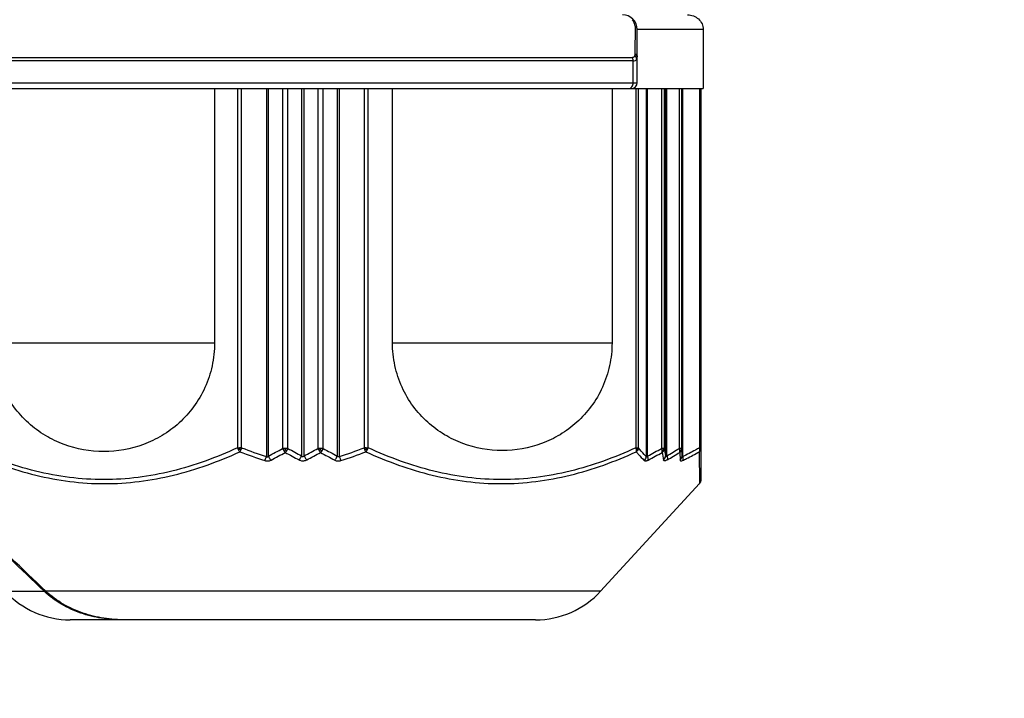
# Model space of a CAD drawing. Header units: millimetres. Extents: x 20 to 4180, y 42 to 2950.
# Tile 69 of 133: x 2540 to 2574, y 1884 to 1907. Entities that reach past the tile are written whole.
import ezdxf

# ---------------------------------------------------------------- set-up
doc = ezdxf.new("R2010")
doc.units = ezdxf.units.MM
doc.header["$LTSCALE"] = 231.275
doc.header["$PDMODE"] = 3
doc.header["$PDSIZE"] = 0.3
doc.linetypes.add('CENTER', pattern=[0.6, 0.375, -0.075, 0.075, -0.075])
doc.layers.get('0').update_dxf_attribs({"linetype": 'CONTINUOUS'})
doc.layers.get('Defpoints').update_dxf_attribs({"linetype": 'CONTINUOUS'})
for name, color, linetype in [('BASE_ASM_PBL25', 7, 'CONTINUOUS'), ('DEFAULT_1', 7, 'CENTER'), ('new_view_6_VBL24', 7, 'CONTINUOUS')]:
    doc.layers.add(name, color=color, linetype=linetype)
doc.styles.get("Standard").update_dxf_attribs({"font": 'malgun.ttf'})
doc.dimstyles.new('DIMSTYLE_4', dxfattribs={"dimtxt": 20, "dimasz": 7.5, "dimexe": 1, "dimexo": 0.5, "dimgap": 4, "dimtad": 1, "dimdec": 1, "dimdsep": 46, "dimtxsty": 'Standard', "dimblk": '_FILLED', "dimblk1": '_FILLED', "dimblk2": '_FILLED', "dimcen": 0.09, "dimclrt": 134, "dimazin": 2, "dimtp": 0.5, "dimtm": 0.5, "dimtfac": 1, "dimtdec": 65535, "dimtofl": 0, "dimtmove": 0, "dimatfit": 3, "dimldrblk": '_FILLED', "dimfxl": 1, "dimtolj": 1, "dimarcsym": 0})
doc.dimstyles.new('DIMSTYLE_5', dxfattribs={"dimtxt": 20, "dimasz": 7.5, "dimexe": 1, "dimexo": 0.5, "dimtad": 1, "dimdsep": 46, "dimtxsty": 'Standard', "dimblk": '_FILLED', "dimblk1": '_FILLED', "dimblk2": '_FILLED', "dimcen": 0.09, "dimclrt": 134, "dimazin": 2, "dimtp": 1.2, "dimtm": 1.2, "dimtfac": 1, "dimtofl": 0, "dimtmove": 0, "dimatfit": 1, "dimldrblk": '_FILLED', "dimfxl": 1, "dimtolj": 1, "dimarcsym": 0})
doc.dimstyles.new('DIMSTYLE_6', dxfattribs={"dimtxt": 20, "dimasz": 7.5, "dimexe": 1, "dimexo": 0.5, "dimtad": 1, "dimdsep": 46, "dimtxsty": 'Standard', "dimblk": '_FILLED', "dimblk1": '_FILLED', "dimblk2": '_FILLED', "dimcen": 0.09, "dimclrt": 134, "dimazin": 2, "dimtp": 0.8, "dimtm": 0.8, "dimtfac": 1, "dimtofl": 0, "dimtmove": 0, "dimatfit": 1, "dimldrblk": '_FILLED', "dimfxl": 1, "dimtolj": 1, "dimarcsym": 0})

# ---------------------------------------------------------------- blocks, each defined once
blk = doc.blocks.new('_FILLED')
at = {"color": 0, "linetype": 'ByBlock'}
blk.add_solid([(0, 0), (-1, 0.2), (-1, -0.2)], dxfattribs=at)
blk = doc.blocks.new('*D6')
at = {"color": 0, "lineweight": -2, "transparency": 16777216}
for p, q in [((2549.91, 2702.5), (2549.91, 2752.054)), ((2175.651, 1515.503), (2147.228, 1474.911))]:
    blk.add_line(p, q, dxfattribs=at)
blk.add_arc((2549.91, 2050), 701.054, 90.612963, 234.387037, dxfattribs=at)
at = {"layer": 'Defpoints', "color": 0, "transparency": 16777216}
for p in [(2549.91, 2702), (2549.91, 2694.989), (2026.205, 2516.058), (2179.959, 1521.656), (2175.938, 1515.913)]:
    blk.add_point(p, dxfattribs=at)
at = {"color": 0, "lineweight": -2, "transparency": 16777216, "xscale": 7.5, "yscale": 7.5, "zscale": 7.5}
for p, rotation in [((2549.91, 2751.054), 0.3064816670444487), ((2147.802, 1475.73), 324.6935183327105)]:
    blk.add_blockref('_FILLED', p, dxfattribs=dict(at, rotation=rotation))
at = {"color": 134, "transparency": 16777216, "insert": (1852.056, 2270.033), "char_height": 20, "width": 59.33333, "attachment_point": 2, "rotation": 72.5, "line_spacing_factor": 0.9}
blk.add_mtext('\\A1;145°', dxfattribs=at)
blk = doc.blocks.new('*D7')
at = {"color": 0, "lineweight": -2, "transparency": 16777216}
for p, q in [((2967.574, 2557.802), (3032.203, 2636.38)), ((3032.203, 2636.38), (3113.14, 2636.38)), ((2549.82, 2050), (2550, 2050)), ((2549.91, 2049.91), (2549.91, 2050.09))]:
    blk.add_line(p, q, dxfattribs=at)
at = {"layer": 'Defpoints', "color": 0, "transparency": 16777216}
for p in [(2962.809, 2552.01), (2137.011, 1547.99)]:
    blk.add_point(p, dxfattribs=at)
at = {"color": 0, "lineweight": -2, "transparency": 16777216, "xscale": 7.5, "yscale": 7.5, "zscale": 7.5, "rotation": 230.5629617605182}
blk.add_blockref('_FILLED', (2962.809, 2552.01), dxfattribs=at)
at = {"color": 134, "transparency": 16777216, "insert": (3028.984, 2663.671), "char_height": 20, "width": 88, "attachment_point": 1, "line_spacing_factor": 0.9}
blk.add_mtext('\\A1;%%C1300', dxfattribs=at)
blk = doc.blocks.new('*D8')
at = {"color": 0, "lineweight": -2, "transparency": 16777216}
for p, q in [((2819.54, 2214.418), (3137.376, 2408.232)), ((3137.376, 2408.232), (3235.284, 2408.232)), ((2549.82, 2050), (2550, 2050)), ((2549.91, 2049.91), (2549.91, 2050.09))]:
    blk.add_line(p, q, dxfattribs=at)
at = {"layer": 'Defpoints', "color": 0, "transparency": 16777216}
for p in [(2813.136, 2210.513), (2286.684, 1889.487)]:
    blk.add_point(p, dxfattribs=at)
at = {"color": 0, "lineweight": -2, "transparency": 16777216, "xscale": 7.5, "yscale": 7.5, "zscale": 7.5, "rotation": 211.3744630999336}
blk.add_blockref('_FILLED', (2813.136, 2210.513), dxfattribs=at)
at = {"color": 134, "transparency": 16777216, "insert": (3131.939, 2435.523), "char_height": 20, "width": 109.40741, "attachment_point": 1, "line_spacing_factor": 0.9}
blk.add_mtext('\\A1;%%C616.61', dxfattribs=at)
blk = doc.blocks.new('BASE_ASM_PBL25', base_point=(2543.644, 1994.915))
at = {"layer": 'BASE_ASM_PBL25', "color": 7}
for p, q in [((2554.903, 1909.987), (2554.898, 1909.074)), ((2554.903, 1909.999), (2554.903, 1909.987)), ((2557.217, 1909.888), (2554.976, 1909.888)), ((2554.976, 1908.088), (2554.976, 1909.888)), ((2557.217, 1909.888), (2557.217, 1907.888)), ((2554.837, 1908.828), (2532.45, 1908.828)), ((2532.474, 1908.939), (2554.813, 1908.939)), ((2554.837, 1908.088), (2554.837, 1908.828)), ((2554.898, 1909.074), (2554.898, 1909.062)), ((2530.144, 1907.888), (2557.217, 1907.888)), ((2532.311, 1908.088), (2554.976, 1908.088)), ((2540.65, 1907.888), (2540.65, 1899.275)), ((2541.427, 1907.888), (2541.427, 1895.717)), ((2541.568, 1895.717), (2541.568, 1907.888)), ((2542.407, 1907.888), (2542.407, 1895.42)), ((2542.476, 1895.436), (2542.477, 1907.888)), ((2542.953, 1907.888), (2542.953, 1895.697)), ((2543.137, 1895.697), (2543.137, 1907.888)), ((2543.6, 1907.888), (2543.6, 1895.443)), ((2543.687, 1895.443), (2543.687, 1907.888)), ((2544.15, 1907.888), (2544.15, 1895.697)), ((2544.334, 1895.697), (2544.334, 1907.888)), ((2544.811, 1907.888), (2544.811, 1895.436)), ((2544.88, 1895.42), (2544.88, 1907.888)), ((2545.719, 1907.888), (2545.719, 1895.717)), ((2545.86, 1895.717), (2545.86, 1907.888)), ((2546.681, 1899.275), (2546.681, 1907.888)), ((2554.123, 1907.888), (2554.123, 1899.275)), ((2554.927, 1907.888), (2554.927, 1895.717)), ((2555.017, 1895.717), (2555.017, 1907.888)), ((2555.285, 1907.888), (2555.285, 1895.42)), ((2555.329, 1895.436), (2555.33, 1907.888)), ((2555.8, 1907.888), (2555.8, 1895.697)), ((2555.898, 1895.697), (2555.898, 1907.888)), ((2555.937, 1907.888), (2555.937, 1895.443)), ((2555.981, 1895.443), (2555.981, 1907.888)), ((2556.404, 1907.888), (2556.404, 1895.697)), ((2556.491, 1895.697), (2556.491, 1907.888)), ((2556.497, 1907.888), (2556.497, 1895.436)), ((2556.522, 1895.42), (2556.522, 1907.888)), ((2557.093, 1907.888), (2557.093, 1895.717)), ((2557.144, 1894.638), (2557.144, 1907.888)), ((2533.138, 1899.275), (2540.65, 1899.275)), ((2546.681, 1899.275), (2554.123, 1899.275)), ((2541.527, 1895.717), (2541.568, 1895.717)), ((2543.044, 1895.697), (2542.953, 1895.697)), ((2543.044, 1895.697), (2543.051, 1895.697)), ((2543.137, 1895.697), (2543.051, 1895.697)), ((2544.236, 1895.697), (2544.15, 1895.697)), ((2544.236, 1895.697), (2544.243, 1895.697)), ((2544.334, 1895.697), (2544.243, 1895.697)), ((2554.982, 1895.717), (2555.017, 1895.717)), ((2555.868, 1895.697), (2555.8, 1895.697)), ((2555.898, 1895.697), (2555.868, 1895.697)), ((2556.468, 1895.697), (2556.404, 1895.697)), ((2556.422, 1895.561), (2556.429, 1895.3)), ((2556.491, 1895.697), (2556.468, 1895.697)), ((2556.497, 1895.436), (2556.491, 1895.697)), ((2557.08, 1895.582), (2557.091, 1894.502)), ((2557.13, 1895.717), (2557.093, 1895.717)), ((2557.144, 1895.717), (2557.13, 1895.717)), ((2553.736, 1890.857), (2557.091, 1894.502)), ((2533.551, 1890.857), (2534.876, 1890.857)), ((2553.736, 1890.857), (2534.934, 1890.857)), ((2551.529, 1889.888), (2535.758, 1889.888))]:
    blk.add_line(p, q, dxfattribs=at)
blk.add_lwpolyline([(2557.091, 1894.502), (2557.095, 1894.507), (2557.105, 1894.52), (2557.115, 1894.535), (2557.124, 1894.552), (2557.131, 1894.569), (2557.136, 1894.586), (2557.14, 1894.604), (2557.143, 1894.621), (2557.144, 1894.638)], dxfattribs=at)
for centre, radius, start, end in [((2554.476, 1909.888), 0.5, 360, 89.998), ((2554.606, 1910.001), 0.297, 359.6809, 48.5068), ((2554.869, 1909.876), 0.107, 6.791, 13.8374), ((2554.875, 1909.876), 0.101, 0.037, 6.7848), ((2554.776, 1908.088), 0.2, 270, 360), ((2541.511, 1889.464), 6.254, 89.8521, 90.1426), ((2542.476, 1895.711), 0.98, 179.6188, 182.6081), ((2547.514, 1911.332), 16.857, 249.1184, 252.1699), ((2547.545, 1911.231), 16.625, 248.9287, 251.996), ((2533.97, 1911.524), 18.199, 297.8663, 299.577), ((2534.06, 1911.559), 18.348, 297.6093, 299.32), ((2543.349, 1895.864), 0.43, 202.9173, 214.2512), ((2548.642, 1895.65), 5.597, 179.5185, 180.0479), ((2552.818, 1913.008), 19.997, 240.7448, 242.2694), ((2542.692, 1895.898), 0.489, 325.6619, 335.7168), ((2552.909, 1912.967), 19.843, 240.4989, 242.0231), ((2534.378, 1912.967), 19.843, 297.9767, 299.501), ((2534.47, 1913.007), 19.996, 297.7315, 299.2558), ((2544.595, 1895.898), 0.489, 204.2826, 214.3391), ((2553.228, 1911.56), 18.35, 240.6801, 242.3907), ((2538.646, 1895.65), 5.597, 359.9522, 0.4816), ((2543.938, 1895.865), 0.431, 325.7537, 337.0741), ((2553.317, 1911.524), 18.199, 240.423, 242.1337), ((2539.742, 1911.231), 16.625, 288.0028, 291.0703), ((2539.773, 1911.331), 16.857, 287.8299, 290.8816), ((2544.811, 1895.711), 0.981, 357.3938, 0.3816), ((2546.875, 1911.241), 17.924, 298.1435, 299.8649), ((2546.944, 1911.112), 17.907, 297.9937, 299.7246), ((2581.903, 1899.724), 26.411, 189.0688, 189.6268), ((2581.851, 1899.586), 26.243, 188.5217, 189.0825), ((2547.071, 1910.792), 17.747, 300.1351, 301.7292), ((2547.138, 1910.652), 17.717, 299.9961, 301.5992), ((2535.758, 1892.888), 3, 222.6188, 270), ((2551.529, 1892.888), 3, 270, 317.3812)]:
    blk.add_arc(centre, radius, start, end, dxfattribs=at)
for points, knots in [([(2556.682, 1910.388), (2556.749, 1910.388), (2556.885, 1910.364), (2557.063, 1910.258), (2557.187, 1910.092), (2557.217, 1909.956), (2557.217, 1909.888)], [0, 0, 0, 0, 0.250286, 0.500421, 0.750313, 1, 1, 1, 1]), ([(2554.903, 1909.999), (2554.91, 1909.995), (2554.936, 1909.978), (2554.957, 1909.954), (2554.966, 1909.933)], [0, 0, 0, 0, 0.269215, 1, 1, 1, 1]), ([(2554.903, 1909.987), (2554.92, 1909.977), (2554.95, 1909.953), (2554.969, 1909.918), (2554.973, 1909.901)], [0, 0, 0, 0, 0.528538, 1, 1, 1, 1]), ([(2554.89, 1909.002), (2554.885, 1908.985), (2554.872, 1908.96), (2554.841, 1908.941), (2554.822, 1908.939), (2554.813, 1908.939)], [0, 0, 0, 0, 0.48936, 0.731874, 1, 1, 1, 1]), ([(2554.837, 1908.828), (2554.837, 1908.838), (2554.835, 1908.876), (2554.825, 1908.913), (2554.813, 1908.939)], [0, 0, 0, 0, 0.257119, 1, 1, 1, 1]), ([(2554.837, 1908.828), (2554.865, 1908.828), (2554.905, 1908.834), (2554.946, 1908.863), (2554.959, 1908.881), (2554.964, 1908.891)], [0, 0, 0, 0, 0.557071, 0.785069, 1, 1, 1, 1]), ([(2554.898, 1909.062), (2554.898, 1909.056), (2554.897, 1909.036), (2554.894, 1909.016), (2554.89, 1909.002)], [0, 0, 0, 0, 0.26217, 1, 1, 1, 1]), ([(2554.964, 1908.891), (2554.96, 1908.912), (2554.942, 1908.955), (2554.909, 1908.988), (2554.89, 1909.002)], [0, 0, 0, 0, 0.476316, 1, 1, 1, 1]), ([(2554.898, 1909.074), (2554.92, 1909.062), (2554.959, 1909.032), (2554.976, 1908.985), (2554.976, 1908.963)], [0, 0, 0, 0, 0.537285, 1, 1, 1, 1]), ([(2554.973, 1908.976), (2554.968, 1908.994), (2554.948, 1909.028), (2554.916, 1909.052), (2554.898, 1909.062)], [0, 0, 0, 0, 0.467901, 1, 1, 1, 1]), ([(2554.964, 1908.891), (2554.966, 1908.895), (2554.974, 1908.914), (2554.976, 1908.935), (2554.976, 1908.951)], [0, 0, 0, 0, 0.239332, 1, 1, 1, 1]), ([(2554.693, 1907.888), (2554.712, 1907.888), (2554.753, 1907.9), (2554.8, 1907.947), (2554.83, 1908.012), (2554.837, 1908.063), (2554.837, 1908.088)], [0, 0, 0, 0, 0.211917, 0.447886, 0.714187, 1, 1, 1, 1]), ([(2540.65, 1899.275), (2540.65, 1899.013), (2540.593, 1898.49), (2540.348, 1897.752), (2539.963, 1897.095), (2539.466, 1896.546), (2538.886, 1896.116), (2538.046, 1895.712), (2536.894, 1895.506), (2535.741, 1895.712), (2534.901, 1896.116), (2534.321, 1896.546), (2533.824, 1897.095), (2533.439, 1897.752), (2533.194, 1898.49), (2533.138, 1899.013), (2533.138, 1899.275)], [0, 0, 0, 0, 0.067362, 0.133775, 0.198589, 0.261578, 0.322874, 0.382825, 0.5, 0.617175, 0.677126, 0.738422, 0.801411, 0.866225, 0.932638, 1, 1, 1, 1]), ([(2554.123, 1899.275), (2554.123, 1899.015), (2554.068, 1898.498), (2553.825, 1897.766), (2553.443, 1897.115), (2552.951, 1896.571), (2552.377, 1896.145), (2551.544, 1895.745), (2550.402, 1895.541), (2549.26, 1895.745), (2548.428, 1896.145), (2547.853, 1896.571), (2547.361, 1897.115), (2546.98, 1897.766), (2546.737, 1898.498), (2546.681, 1899.015), (2546.681, 1899.275)], [0, 0, 0, 0, 0.067361, 0.133774, 0.198588, 0.261578, 0.322874, 0.382826, 0.5, 0.617174, 0.677126, 0.738422, 0.801412, 0.866226, 0.932639, 1, 1, 1, 1]), ([(2534.934, 1890.857), (2534.128, 1891.613), (2532.541, 1893.153), (2530.981, 1894.72), (2530.206, 1895.508)], [0, 0, 0, 0, 0.499995, 1, 1, 1, 1]), ([(2534.876, 1890.857), (2534.081, 1891.608), (2532.513, 1893.136), (2530.972, 1894.69), (2530.206, 1895.47)], [0, 0, 0, 0, 0.499996, 1, 1, 1, 1]), ([(2532.345, 1895.582), (2533.065, 1895.253), (2534.188, 1894.843), (2535.742, 1894.552), (2536.92, 1894.477), (2538.1, 1894.552), (2539.657, 1894.843), (2540.782, 1895.253), (2541.506, 1895.582)], [0, 0, 0, 0, 0.250789, 0.375323, 0.499496, 0.623742, 0.748491, 1, 1, 1, 1]), ([(2541.427, 1895.717), (2540.713, 1895.389), (2539.6, 1894.979), (2538.06, 1894.688), (2536.894, 1894.613), (2535.727, 1894.688), (2534.187, 1894.979), (2533.074, 1895.389), (2532.36, 1895.717)], [0, 0, 0, 0, 0.251404, 0.375948, 0.499987, 0.624032, 0.748583, 1, 1, 1, 1]), ([(2541.427, 1895.717), (2541.433, 1895.717), (2541.455, 1895.717), (2541.478, 1895.717), (2541.496, 1895.717)], [0, 0, 0, 0, 0.236797, 1, 1, 1, 1]), ([(2541.497, 1895.666), (2541.493, 1895.664), (2541.481, 1895.656), (2541.469, 1895.648), (2541.459, 1895.643)], [0, 0, 0, 0, 0.258625, 1, 1, 1, 1]), ([(2541.459, 1895.643), (2541.463, 1895.637), (2541.476, 1895.615), (2541.492, 1895.595), (2541.506, 1895.582)], [0, 0, 0, 0, 0.259844, 1, 1, 1, 1]), ([(2541.538, 1895.643), (2541.536, 1895.638), (2541.526, 1895.617), (2541.514, 1895.596), (2541.505, 1895.582)], [0, 0, 0, 0, 0.269947, 1, 1, 1, 1]), ([(2541.568, 1895.717), (2541.561, 1895.698), (2541.552, 1895.673), (2541.541, 1895.649), (2541.538, 1895.643)], [0, 0, 0, 0, 0.755943, 1, 1, 1, 1]), ([(2542.993, 1895.622), (2542.998, 1895.624), (2543.015, 1895.631), (2543.032, 1895.639), (2543.044, 1895.645)], [0, 0, 0, 0, 0.240624, 1, 1, 1, 1]), ([(2543.045, 1895.561), (2543.04, 1895.566), (2543.021, 1895.584), (2543.005, 1895.605), (2542.993, 1895.622)], [0, 0, 0, 0, 0.236238, 1, 1, 1, 1]), ([(2543.044, 1895.645), (2543.048, 1895.643), (2543.065, 1895.635), (2543.083, 1895.627), (2543.096, 1895.622)], [0, 0, 0, 0, 0.255523, 1, 1, 1, 1]), ([(2543.096, 1895.622), (2543.092, 1895.616), (2543.076, 1895.595), (2543.059, 1895.575), (2543.045, 1895.561)], [0, 0, 0, 0, 0.264269, 1, 1, 1, 1]), ([(2544.192, 1895.622), (2544.196, 1895.624), (2544.213, 1895.631), (2544.23, 1895.639), (2544.243, 1895.645)], [0, 0, 0, 0, 0.242742, 1, 1, 1, 1]), ([(2544.242, 1895.561), (2544.238, 1895.566), (2544.219, 1895.585), (2544.203, 1895.605), (2544.192, 1895.622)], [0, 0, 0, 0, 0.233799, 1, 1, 1, 1]), ([(2544.294, 1895.622), (2544.29, 1895.617), (2544.274, 1895.595), (2544.257, 1895.575), (2544.242, 1895.561)], [0, 0, 0, 0, 0.262047, 1, 1, 1, 1]), ([(2544.243, 1895.645), (2544.247, 1895.643), (2544.264, 1895.635), (2544.281, 1895.627), (2544.294, 1895.622)], [0, 0, 0, 0, 0.257431, 1, 1, 1, 1]), ([(2545.749, 1895.643), (2545.746, 1895.649), (2545.735, 1895.673), (2545.726, 1895.698), (2545.719, 1895.717)], [0, 0, 0, 0, 0.244051, 1, 1, 1, 1]), ([(2545.782, 1895.582), (2545.779, 1895.586), (2545.767, 1895.606), (2545.756, 1895.627), (2545.749, 1895.643)], [0, 0, 0, 0, 0.227794, 1, 1, 1, 1]), ([(2545.781, 1895.582), (2546.505, 1895.253), (2547.63, 1894.843), (2549.187, 1894.552), (2550.367, 1894.477), (2551.546, 1894.552), (2553.099, 1894.843), (2554.222, 1895.253), (2554.942, 1895.582)], [0, 0, 0, 0, 0.25152, 0.376275, 0.500526, 0.624695, 0.749222, 1, 1, 1, 1]), ([(2545.782, 1895.582), (2545.786, 1895.586), (2545.803, 1895.605), (2545.818, 1895.626), (2545.828, 1895.643)], [0, 0, 0, 0, 0.23874, 1, 1, 1, 1]), ([(2545.791, 1895.717), (2545.797, 1895.717), (2545.82, 1895.717), (2545.843, 1895.718), (2545.86, 1895.717)], [0, 0, 0, 0, 0.261125, 1, 1, 1, 1]), ([(2545.791, 1895.666), (2545.794, 1895.664), (2545.806, 1895.656), (2545.819, 1895.648), (2545.828, 1895.643)], [0, 0, 0, 0, 0.258634, 1, 1, 1, 1]), ([(2554.927, 1895.717), (2554.213, 1895.389), (2553.1, 1894.979), (2551.56, 1894.688), (2550.394, 1894.613), (2549.227, 1894.688), (2547.687, 1894.979), (2546.574, 1895.389), (2545.86, 1895.717)], [0, 0, 0, 0, 0.251406, 0.37595, 0.49999, 0.624034, 0.748585, 1, 1, 1, 1]), ([(2554.927, 1895.717), (2554.929, 1895.711), (2554.936, 1895.686), (2554.94, 1895.661), (2554.942, 1895.643)], [0, 0, 0, 0, 0.262369, 1, 1, 1, 1]), ([(2554.927, 1895.717), (2554.932, 1895.717), (2554.951, 1895.717), (2554.969, 1895.717), (2554.982, 1895.717)], [0, 0, 0, 0, 0.27814, 1, 1, 1, 1]), ([(2554.942, 1895.643), (2554.943, 1895.637), (2554.945, 1895.617), (2554.945, 1895.596), (2554.942, 1895.582)], [0, 0, 0, 0, 0.278507, 1, 1, 1, 1]), ([(2554.942, 1895.582), (2554.965, 1895.555), (2555.053, 1895.453), (2555.145, 1895.355), (2555.216, 1895.284)], [0, 0, 0, 0, 0.256975, 1, 1, 1, 1]), ([(2554.977, 1895.666), (2554.974, 1895.664), (2554.964, 1895.655), (2554.952, 1895.648), (2554.943, 1895.643)], [0, 0, 0, 0, 0.240912, 1, 1, 1, 1]), ([(2554.977, 1895.666), (2554.979, 1895.664), (2554.984, 1895.657), (2554.99, 1895.649), (2554.993, 1895.643)], [0, 0, 0, 0, 0.27926, 1, 1, 1, 1]), ([(2555.017, 1895.717), (2555.015, 1895.698), (2555.008, 1895.672), (2554.997, 1895.649), (2554.993, 1895.643)], [0, 0, 0, 0, 0.745961, 1, 1, 1, 1]), ([(2555.285, 1895.42), (2555.263, 1895.443), (2555.17, 1895.539), (2555.082, 1895.639), (2555.017, 1895.717)], [0, 0, 0, 0, 0.242911, 1, 1, 1, 1]), ([(2555.823, 1895.622), (2555.822, 1895.628), (2555.816, 1895.654), (2555.808, 1895.679), (2555.8, 1895.697)], [0, 0, 0, 0, 0.233808, 1, 1, 1, 1]), ([(2555.823, 1895.622), (2555.826, 1895.624), (2555.84, 1895.63), (2555.853, 1895.638), (2555.862, 1895.645)], [0, 0, 0, 0, 0.267494, 1, 1, 1, 1]), ([(2555.823, 1895.561), (2555.824, 1895.566), (2555.827, 1895.586), (2555.825, 1895.607), (2555.823, 1895.622)], [0, 0, 0, 0, 0.219792, 1, 1, 1, 1]), ([(2555.877, 1895.622), (2555.874, 1895.616), (2555.859, 1895.593), (2555.839, 1895.574), (2555.823, 1895.561)], [0, 0, 0, 0, 0.246191, 1, 1, 1, 1]), ([(2555.868, 1895.697), (2555.868, 1895.692), (2555.868, 1895.675), (2555.865, 1895.657), (2555.862, 1895.645)], [0, 0, 0, 0, 0.277721, 1, 1, 1, 1]), ([(2555.862, 1895.645), (2555.864, 1895.643), (2555.87, 1895.636), (2555.875, 1895.628), (2555.877, 1895.622)], [0, 0, 0, 0, 0.293506, 1, 1, 1, 1]), ([(2555.898, 1895.697), (2555.897, 1895.677), (2555.891, 1895.651), (2555.88, 1895.628), (2555.877, 1895.622)], [0, 0, 0, 0, 0.745682, 1, 1, 1, 1]), ([(2556.425, 1895.622), (2556.424, 1895.628), (2556.42, 1895.654), (2556.412, 1895.679), (2556.404, 1895.697)], [0, 0, 0, 0, 0.233392, 1, 1, 1, 1]), ([(2556.422, 1895.561), (2556.423, 1895.566), (2556.428, 1895.586), (2556.427, 1895.606), (2556.425, 1895.622)], [0, 0, 0, 0, 0.221988, 1, 1, 1, 1]), ([(2556.473, 1895.622), (2556.464, 1895.605), (2556.447, 1895.583), (2556.427, 1895.566), (2556.422, 1895.561)], [0, 0, 0, 0, 0.745047, 1, 1, 1, 1]), ([(2556.425, 1895.622), (2556.428, 1895.624), (2556.442, 1895.63), (2556.454, 1895.638), (2556.462, 1895.645)], [0, 0, 0, 0, 0.268844, 1, 1, 1, 1]), ([(2556.468, 1895.697), (2556.468, 1895.692), (2556.467, 1895.675), (2556.464, 1895.657), (2556.462, 1895.645)], [0, 0, 0, 0, 0.277749, 1, 1, 1, 1]), ([(2556.462, 1895.645), (2556.463, 1895.643), (2556.468, 1895.636), (2556.472, 1895.628), (2556.473, 1895.622)], [0, 0, 0, 0, 0.294362, 1, 1, 1, 1]), ([(2556.507, 1895.284), (2556.555, 1895.307), (2556.749, 1895.401), (2556.939, 1895.502), (2557.08, 1895.582)], [0, 0, 0, 0, 0.248354, 1, 1, 1, 1]), ([(2557.093, 1895.717), (2557.046, 1895.691), (2556.858, 1895.587), (2556.667, 1895.489), (2556.522, 1895.42)], [0, 0, 0, 0, 0.251717, 1, 1, 1, 1]), ([(2557.08, 1895.582), (2557.083, 1895.586), (2557.093, 1895.606), (2557.097, 1895.627), (2557.099, 1895.643)], [0, 0, 0, 0, 0.235882, 1, 1, 1, 1]), ([(2557.099, 1895.643), (2557.099, 1895.649), (2557.1, 1895.674), (2557.097, 1895.699), (2557.093, 1895.717)], [0, 0, 0, 0, 0.239196, 1, 1, 1, 1]), ([(2557.099, 1895.643), (2557.101, 1895.645), (2557.111, 1895.651), (2557.119, 1895.66), (2557.124, 1895.666)], [0, 0, 0, 0, 0.262369, 1, 1, 1, 1]), ([(2557.124, 1895.666), (2557.125, 1895.664), (2557.127, 1895.656), (2557.128, 1895.648), (2557.127, 1895.643)], [0, 0, 0, 0, 0.27366, 1, 1, 1, 1]), ([(2542.352, 1895.284), (2542.357, 1895.294), (2542.379, 1895.338), (2542.395, 1895.383), (2542.407, 1895.42)], [0, 0, 0, 0, 0.220755, 1, 1, 1, 1]), ([(2542.352, 1895.284), (2542.388, 1895.273), (2542.461, 1895.264), (2542.533, 1895.284), (2542.563, 1895.3)], [0, 0, 0, 0, 0.512795, 1, 1, 1, 1]), ([(2542.427, 1895.407), (2542.432, 1895.406), (2542.443, 1895.406), (2542.462, 1895.415), (2542.471, 1895.427), (2542.476, 1895.436)], [0, 0, 0, 0, 0.256493, 0.506126, 1, 1, 1, 1]), ([(2542.563, 1895.3), (2542.554, 1895.309), (2542.519, 1895.35), (2542.492, 1895.397), (2542.476, 1895.436)], [0, 0, 0, 0, 0.234256, 1, 1, 1, 1]), ([(2543.512, 1895.308), (2543.521, 1895.317), (2543.556, 1895.357), (2543.584, 1895.405), (2543.6, 1895.443)], [0, 0, 0, 0, 0.230702, 1, 1, 1, 1]), ([(2543.513, 1895.308), (2543.522, 1895.302), (2543.563, 1895.283), (2543.609, 1895.274), (2543.644, 1895.275)], [0, 0, 0, 0, 0.241811, 1, 1, 1, 1]), ([(2543.687, 1895.443), (2543.677, 1895.428), (2543.657, 1895.406), (2543.629, 1895.413), (2543.614, 1895.424), (2543.605, 1895.435), (2543.6, 1895.443)], [0, 0, 0, 0, 0.492264, 0.620472, 0.748, 1, 1, 1, 1]), ([(2543.644, 1895.275), (2543.655, 1895.275), (2543.7, 1895.278), (2543.745, 1895.292), (2543.775, 1895.308)], [0, 0, 0, 0, 0.257951, 1, 1, 1, 1]), ([(2543.687, 1895.443), (2543.692, 1895.43), (2543.716, 1895.382), (2543.747, 1895.336), (2543.775, 1895.308)], [0, 0, 0, 0, 0.260776, 1, 1, 1, 1]), ([(2544.724, 1895.3), (2544.733, 1895.309), (2544.768, 1895.35), (2544.795, 1895.397), (2544.811, 1895.436)], [0, 0, 0, 0, 0.234263, 1, 1, 1, 1]), ([(2544.724, 1895.3), (2544.754, 1895.284), (2544.826, 1895.264), (2544.9, 1895.273), (2544.935, 1895.284)], [0, 0, 0, 0, 0.487248, 1, 1, 1, 1]), ([(2544.88, 1895.42), (2544.876, 1895.414), (2544.863, 1895.406), (2544.84, 1895.406), (2544.822, 1895.418), (2544.814, 1895.43), (2544.811, 1895.436)], [0, 0, 0, 0, 0.253198, 0.50518, 0.753412, 1, 1, 1, 1]), ([(2544.88, 1895.42), (2544.884, 1895.407), (2544.9, 1895.361), (2544.918, 1895.316), (2544.935, 1895.284)], [0, 0, 0, 0, 0.270052, 1, 1, 1, 1]), ([(2555.216, 1895.284), (2555.235, 1895.302), (2555.267, 1895.343), (2555.283, 1895.394), (2555.285, 1895.42)], [0, 0, 0, 0, 0.505742, 1, 1, 1, 1]), ([(2555.216, 1895.284), (2555.228, 1895.271), (2555.265, 1895.268), (2555.309, 1895.281), (2555.336, 1895.293), (2555.349, 1895.3)], [0, 0, 0, 0, 0.387584, 0.667319, 1, 1, 1, 1]), ([(2555.33, 1895.436), (2555.326, 1895.43), (2555.32, 1895.422), (2555.312, 1895.413), (2555.306, 1895.407), (2555.298, 1895.405), (2555.29, 1895.409), (2555.287, 1895.415), (2555.285, 1895.42)], [0, 0, 0, 0, 0.314157, 0.46003, 0.589118, 0.694437, 0.786926, 1, 1, 1, 1]), ([(2555.349, 1895.3), (2555.354, 1895.32), (2555.352, 1895.368), (2555.339, 1895.412), (2555.329, 1895.436)], [0, 0, 0, 0, 0.443105, 1, 1, 1, 1]), ([(2555.865, 1895.308), (2555.886, 1895.324), (2555.922, 1895.365), (2555.936, 1895.417), (2555.937, 1895.443)], [0, 0, 0, 0, 0.510518, 1, 1, 1, 1]), ([(2555.996, 1895.308), (2555.98, 1895.298), (2555.957, 1895.286), (2555.925, 1895.277), (2555.902, 1895.273), (2555.874, 1895.279), (2555.866, 1895.299), (2555.865, 1895.308)], [0, 0, 0, 0, 0.360051, 0.508973, 0.63516, 0.824282, 1, 1, 1, 1]), ([(2555.981, 1895.443), (2555.976, 1895.436), (2555.969, 1895.425), (2555.959, 1895.415), (2555.951, 1895.409), (2555.943, 1895.414), (2555.94, 1895.422), (2555.938, 1895.432), (2555.938, 1895.439), (2555.937, 1895.443)], [0, 0, 0, 0, 0.311323, 0.445346, 0.547822, 0.629854, 0.735916, 0.862754, 1, 1, 1, 1]), ([(2555.981, 1895.443), (2555.99, 1895.419), (2556.003, 1895.375), (2556.002, 1895.327), (2555.996, 1895.308)], [0, 0, 0, 0, 0.556223, 1, 1, 1, 1]), ([(2556.429, 1895.3), (2556.45, 1895.317), (2556.484, 1895.358), (2556.497, 1895.41), (2556.497, 1895.436)], [0, 0, 0, 0, 0.508011, 1, 1, 1, 1]), ([(2556.429, 1895.3), (2556.429, 1895.294), (2556.432, 1895.28), (2556.451, 1895.268), (2556.478, 1895.272), (2556.496, 1895.279), (2556.507, 1895.284)], [0, 0, 0, 0, 0.206643, 0.391363, 0.643713, 1, 1, 1, 1]), ([(2556.522, 1895.42), (2556.521, 1895.417), (2556.517, 1895.413), (2556.512, 1895.408), (2556.507, 1895.405), (2556.502, 1895.408), (2556.499, 1895.413), (2556.497, 1895.422), (2556.497, 1895.43), (2556.497, 1895.436)], [0, 0, 0, 0, 0.161436, 0.293981, 0.391823, 0.473437, 0.572303, 0.69566, 1, 1, 1, 1]), ([(2556.522, 1895.42), (2556.525, 1895.407), (2556.531, 1895.362), (2556.523, 1895.313), (2556.507, 1895.284)], [0, 0, 0, 0, 0.273738, 1, 1, 1, 1]), ([(2537.546, 1889.888), (2537.304, 1889.888), (2536.819, 1889.923), (2536.109, 1890.096), (2535.444, 1890.399), (2535.052, 1890.691), (2534.876, 1890.857)], [0, 0, 0, 0, 0.250125, 0.500176, 0.750137, 1, 1, 1, 1]), ([(2537.63, 1889.888), (2537.385, 1889.888), (2536.896, 1889.923), (2536.18, 1890.095), (2535.509, 1890.397), (2535.112, 1890.69), (2534.934, 1890.857)], [0, 0, 0, 0, 0.25013, 0.500183, 0.750144, 1, 1, 1, 1])]:
    blk.add_open_spline(points, degree=3, knots=knots, dxfattribs=at)
for points in [[(2554.966, 1909.933), (2554.972, 1909.919), (2554.976, 1909.904), (2554.976, 1909.888)], [(2554.976, 1908.951), (2554.976, 1908.959), (2554.975, 1908.968), (2554.973, 1908.976)], [(2541.427, 1895.717), (2541.435, 1895.691), (2541.446, 1895.666), (2541.459, 1895.643)], [(2541.497, 1895.666), (2541.51, 1895.658), (2541.524, 1895.65), (2541.538, 1895.643)], [(2545.791, 1895.717), (2545.767, 1895.717), (2545.743, 1895.717), (2545.719, 1895.717)], [(2545.749, 1895.643), (2545.763, 1895.65), (2545.777, 1895.658), (2545.791, 1895.666)], [(2545.828, 1895.643), (2545.841, 1895.666), (2545.852, 1895.691), (2545.86, 1895.717)], [(2554.993, 1895.643), (2554.98, 1895.62), (2554.963, 1895.599), (2554.942, 1895.582)], [(2554.982, 1895.717), (2554.982, 1895.7), (2554.98, 1895.683), (2554.977, 1895.666)], [(2556.491, 1895.697), (2556.491, 1895.671), (2556.484, 1895.645), (2556.473, 1895.622)], [(2557.08, 1895.582), (2557.1, 1895.598), (2557.116, 1895.62), (2557.126, 1895.643)], [(2557.13, 1895.717), (2557.13, 1895.7), (2557.128, 1895.683), (2557.124, 1895.666)], [(2557.126, 1895.643), (2557.137, 1895.666), (2557.144, 1895.692), (2557.144, 1895.717)], [(2542.427, 1895.407), (2542.419, 1895.409), (2542.412, 1895.414), (2542.407, 1895.42)]]:
    blk.add_open_spline(points, degree=3, dxfattribs=at)
blk = doc.blocks.new('NEW_VIEW_6_VBL24', base_point=(2543.644, 2315.163))
at = {"layer": 'BASE_ASM_PBL25'}
blk.add_blockref('BASE_ASM_PBL25', (2543.644, 1994.915), dxfattribs=at)

msp = doc.modelspace()

# ---------------------------------------------------------------- linework, layer by layer
at = {"color": 7}
for radius, start, end in [(650, 305, 235), (308.306, 283.15589, 256.84411)]:
    msp.add_arc((2549.91, 2050), radius, start, end, dxfattribs=at)
at = {"layer": 'DEFAULT_1', "color": 1}
msp.add_arc((2549.91, 2050), 450, 279.32082, 260.67918, dxfattribs=at)

# ---------------------------------------------------------------- block references
at = {"layer": 'new_view_6_VBL24'}
msp.add_blockref('NEW_VIEW_6_VBL24', (2549.91, 2311.975), dxfattribs=at)

# ---------------------------------------------------------------- dimensions: what is measured, and where the dimension line sits
at = {"color": 134}
dim = msp.add_angular_dim_2l(base=(2026.205, 2516.058), line1=((2549.91, 2694.989), (2549.91, 2702)), line2=((2179.959, 1521.656), (2175.938, 1515.913)), dimstyle='DIMSTYLE_4', dxfattribs=at)
dim.commit()
dim.dimension.update_dxf_attribs({"geometry": '*D6', "text_midpoint": (1881.303, 2260.811), "dimtype": 162})
for p1, p2, dimstyle, picture, middle in [((2137.011, 1547.99), (2962.809, 2552.01), 'DIMSTYLE_5', '*D7', (3072.984, 2636.38)), ((2286.684, 1889.487), (2813.136, 2210.513), 'DIMSTYLE_6', '*D8', (3186.643, 2408.232))]:
    dim = msp.add_diameter_dim_2p(p1=p1, p2=p2, text='%%C<>', dimstyle=dimstyle, override={"dimtih": 1, "dimtoh": 1, "dimpost": '<>'}, dxfattribs=at)
    dim.commit()
    dim.dimension.update_dxf_attribs({"geometry": picture, "text_midpoint": middle, "dimtype": 163})

doc.saveas('drawing.dxf')
